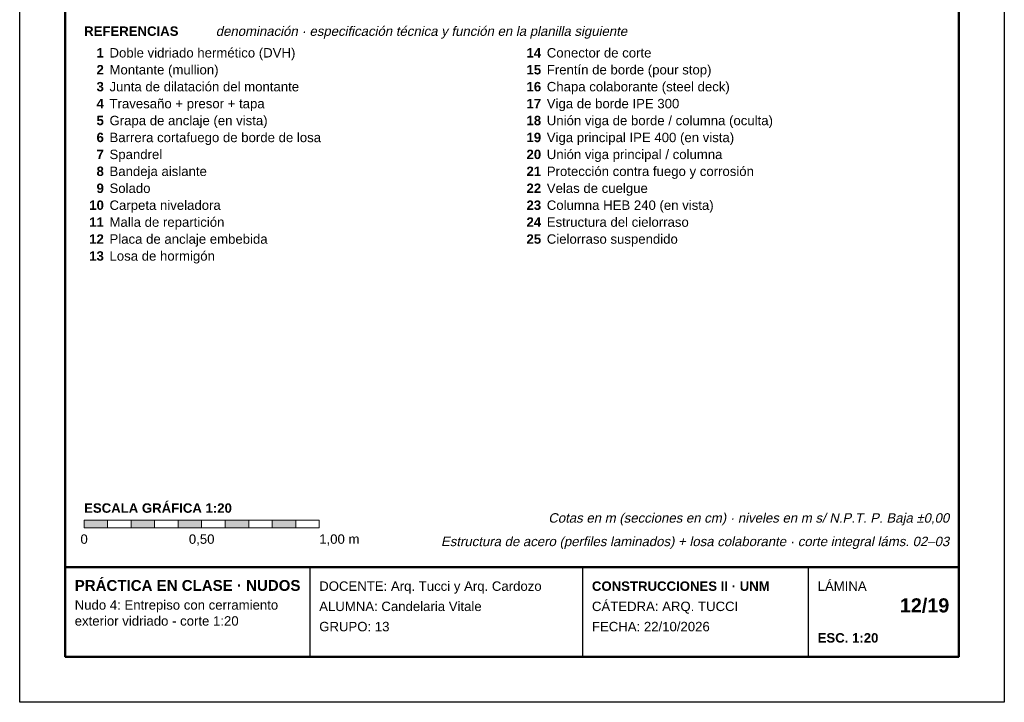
# Model space of a CAD drawing. Header units: millimetres. Extents: x 6 to 4194, y 6 to 5934.
# Tile 1 of 2: x 6 to 4194, y 6 to 2909. Entities that reach past the tile are written whole.
import ezdxf
from ezdxf.enums import TextEntityAlignment as Align

# ---------------------------------------------------------------- set-up
doc = ezdxf.new("R2010")
doc.units = ezdxf.units.MM
doc.header["$LTSCALE"] = 20
for name, color, linetype in [('X-MARCO', 7, 'Continuous'), ('X-ROTULO', 7, 'Continuous'), ('X-TEXTOS', 7, 'Continuous')]:
    doc.layers.add(name, color=color, linetype=linetype)
doc.styles.add('ARIAL', font='arial.ttf')
doc.styles.add('ARIAL-B', font='arialbd.ttf')

msp = doc.modelspace()

# ---------------------------------------------------------------- hatches: boundary and pattern name
at = {"layer": 'X-TEXTOS'}
h = msp.add_hatch(color=7, dxfattribs=at)
h.dxf.hatch_style = 1
h.paths.add_polyline_path([(280, 780), (380, 780), (380, 748), (280, 748)])
h = msp.add_hatch(color=7, dxfattribs=at)
h.dxf.hatch_style = 1
h.paths.add_polyline_path([(480, 780), (580, 780), (580, 748), (480, 748)])
h = msp.add_hatch(color=7, dxfattribs=at)
h.dxf.hatch_style = 1
h.paths.add_polyline_path([(680, 780), (780, 780), (780, 748), (680, 748)])
h = msp.add_hatch(color=7, dxfattribs=at)
h.dxf.hatch_style = 1
h.paths.add_polyline_path([(880, 780), (980, 780), (980, 748), (880, 748)])
h = msp.add_hatch(color=7, dxfattribs=at)
h.dxf.hatch_style = 1
h.paths.add_polyline_path([(1080, 780), (1180, 780), (1180, 748), (1080, 748)])

# ---------------------------------------------------------------- linework, layer by layer
at = {"layer": 'X-MARCO', "lineweight": 30}
msp.add_lwpolyline([(6, 5934), (4194, 5934), (4194, 6), (6, 6)], close=True, dxfattribs=at)
at = {"layer": 'X-MARCO', "lineweight": 50}
msp.add_lwpolyline([(200, 5740), (4000, 5740), (4000, 200), (200, 200)], close=True, dxfattribs=at)
at = {"layer": 'X-ROTULO', "lineweight": 50}
msp.add_lwpolyline([(200, 580), (4000, 580), (4000, 200), (200, 200)], close=True, dxfattribs=at)
at = {"layer": 'X-ROTULO', "lineweight": 25}
for points in [[(1240, 580), (1240, 200)], [(2400, 580), (2400, 200)], [(3360, 580), (3360, 200)]]:
    msp.add_lwpolyline(points, dxfattribs=at)
at = {"layer": 'X-TEXTOS', "lineweight": 13}
for points in [[(280, 780), (380, 780), (380, 748), (280, 748)], [(380, 780), (480, 780), (480, 748), (380, 748)], [(480, 780), (580, 780), (580, 748), (480, 748)], [(580, 780), (680, 780), (680, 748), (580, 748)], [(680, 780), (780, 780), (780, 748), (680, 748)], [(780, 780), (880, 780), (880, 748), (780, 748)], [(880, 780), (980, 780), (980, 748), (880, 748)], [(980, 780), (1080, 780), (1080, 748), (980, 748)], [(1080, 780), (1180, 780), (1180, 748), (1080, 748)], [(1180, 780), (1280, 780), (1280, 748), (1180, 748)]]:
    msp.add_lwpolyline(points, close=True, dxfattribs=at)

# ---------------------------------------------------------------- texts
at = {"layer": 'X-ROTULO'}
for s, height, style, p in [('PRÁCTICA EN CLASE · NUDOS', 45.824, 'ARIAL-B', (240, 480)), ('DOCENTE: Arq. Tucci y Arq. Cardozo', 40.096, 'ARIAL', (1280, 480)), ('CONSTRUCCIONES II · UNM', 40.096, 'ARIAL-B', (2440, 480)), ('LÁMINA', 40.1, 'ARIAL', (3400, 480)), ('Nudo 4: Entrepiso con cerramiento', 40.096, 'ARIAL', (240, 400)), ('ALUMNA: Candelaria Vitale', 40.096, 'ARIAL', (1280, 394)), ('CÁTEDRA: ARQ. TUCCI', 40.096, 'ARIAL', (2440, 394)), ('exterior vidriado - corte 1:20', 40.096, 'ARIAL', (240, 332)), ('GRUPO: 13', 40.1, 'ARIAL', (1280, 308)), ('FECHA: 22/10/2026', 40.096, 'ARIAL', (2440, 308)), ('ESC. 1:20', 40.1, 'ARIAL-B', (3400, 260))]:
    msp.add_text(s, height=height, dxfattribs=dict(at, style=style)).set_placement(p)
at = {"layer": 'X-ROTULO', "style": 'ARIAL-B'}
msp.add_text('12/19', height=60.14, dxfattribs=at).set_placement((3960, 388), align=Align.RIGHT)
at = {"layer": 'X-TEXTOS'}
for s, height, style, p in [('REFERENCIAS', 40.096, 'ARIAL-B', (280, 2840)), ('Doble vidriado hermético (DVH)', 40.096, 'ARIAL', (388, 2748)), ('Conector de corte', 40.096, 'ARIAL', (2248, 2748)), ('Frentín de borde (pour stop)', 40.096, 'ARIAL', (2248, 2676)), ('Montante (mullion)', 40.096, 'ARIAL', (388, 2676)), ('Junta de dilatación del montante', 40.096, 'ARIAL', (388, 2604)), ('Chapa colaborante (steel deck)', 40.096, 'ARIAL', (2248, 2604)), ('Travesaño + presor + tapa', 40.096, 'ARIAL', (388, 2532)), ('Viga de borde IPE 300', 40.096, 'ARIAL', (2248, 2532)), ('Grapa de anclaje (en vista)', 40.096, 'ARIAL', (388, 2460)), ('Unión viga de borde / columna (oculta)', 40.096, 'ARIAL', (2248, 2460)), ('Barrera cortafuego de borde de losa', 40.096, 'ARIAL', (388, 2388)), ('Viga principal IPE 400 (en vista)', 40.096, 'ARIAL', (2248, 2388)), ('Spandrel', 40.1, 'ARIAL', (388, 2316)), ('Unión viga principal / columna', 40.096, 'ARIAL', (2248, 2316)), ('Bandeja aislante', 40.096, 'ARIAL', (388, 2244)), ('Protección contra fuego y corrosión', 40.096, 'ARIAL', (2248, 2244)), ('Solado', 40.1, 'ARIAL', (388, 2172)), ('Velas de cuelgue', 40.096, 'ARIAL', (2248, 2172)), ('Carpeta niveladora', 40.096, 'ARIAL', (388, 2100)), ('Columna HEB 240 (en vista)', 40.096, 'ARIAL', (2248, 2100)), ('Malla de repartición', 40.096, 'ARIAL', (388, 2028)), ('Estructura del cielorraso', 40.096, 'ARIAL', (2248, 2028)), ('Placa de anclaje embebida', 40.096, 'ARIAL', (388, 1956)), ('Cielorraso suspendido', 40.096, 'ARIAL', (2248, 1956)), ('Losa de hormigón', 40.096, 'ARIAL', (388, 1884)), ('ESCALA GRÁFICA 1:20', 40.096, 'ARIAL-B', (280, 812)), ('1,00 m', 40.1, 'ARIAL', (1280, 680))]:
    msp.add_text(s, height=height, dxfattribs=dict(at, style=style)).set_placement(p)
at = {"layer": 'X-TEXTOS', "style": 'ARIAL', "oblique": 12}
msp.add_text('denominación · especificación técnica y función en la planilla siguiente', height=40.096, dxfattribs=at).set_placement((840, 2840))
at = {"layer": 'X-TEXTOS', "style": 'ARIAL-B'}
for s, p in [('1', (364, 2748)), ('14', (2224, 2748)), ('2', (364, 2676)), ('15', (2224, 2676)), ('3', (364, 2604)), ('16', (2224, 2604)), ('4', (364, 2532)), ('17', (2224, 2532)), ('5', (364, 2460)), ('18', (2224, 2460)), ('6', (364, 2388)), ('19', (2224, 2388)), ('7', (364, 2316)), ('20', (2224, 2316)), ('8', (364, 2244)), ('21', (2224, 2244)), ('9', (364, 2172)), ('22', (2224, 2172)), ('10', (364, 2100)), ('23', (2224, 2100)), ('11', (364, 2028)), ('24', (2224, 2028)), ('12', (364, 1956)), ('25', (2224, 1956)), ('13', (364, 1884))]:
    msp.add_text(s, height=40.1, dxfattribs=at).set_placement(p, align=Align.RIGHT)
at = {"layer": 'X-TEXTOS', "style": 'ARIAL', "oblique": 12}
for s, p in [('Cotas en m (secciones en cm) · niveles en m s/ N.P.T. P. Baja ±0,00', (3960, 770)), ('Estructura de acero (perfiles laminados) + losa colaborante · corte integral láms. 02–03', (3960, 670))]:
    msp.add_text(s, height=40.096, dxfattribs=at).set_placement(p, align=Align.RIGHT)
at = {"layer": 'X-TEXTOS', "style": 'ARIAL'}
for s, p in [('0', (280, 680)), ('0,50', (780, 680))]:
    msp.add_text(s, height=40.1, dxfattribs=at).set_placement(p, align=Align.CENTER)

doc.saveas('drawing.dxf')
